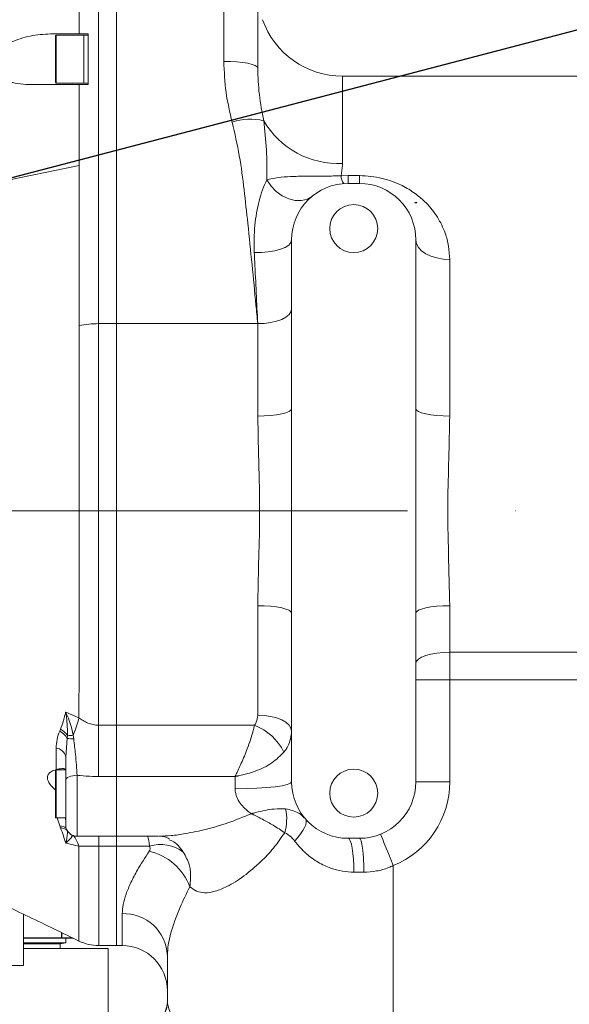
# Model space of a CAD drawing. Header units: millimetres. Extents: x 176 to 9387, y -11044 to -3322.
# Tile 19 of 255: x 3514 to 3611, y -8331 to -8156. Entities that reach past the tile are written whole.
import ezdxf

# ---------------------------------------------------------------- set-up
doc = ezdxf.new("R2010")
doc.units = ezdxf.units.MM
doc.header["$LTSCALE"] = 0.3175
doc.linetypes.add('ACAD_ISO10W100', pattern=[18, 12, -3, 0, -3])
for name, color, linetype, lineweight in [('1轮廓实线层', 7, 'Continuous', 18), ('7标注层', 4, 'Continuous', 13), ('sub', 1, 'Continuous', 18), ('中心线', 4, 'ACAD_ISO10W100', 20)]:
    doc.layers.add(name, color=color, linetype=linetype, lineweight=lineweight)
doc.styles.add('标准汉字', font='gbenor.shx', dxfattribs={"bigfont": 'gbcbig.shx'})
doc.dimstyles.new('M1：15', dxfattribs={"dimscale": 15, "dimtxt": 3.5, "dimasz": 2.5, "dimexe": 2, "dimexo": 0, "dimgap": 0.5, "dimtad": 1, "dimdec": 4, "dimdsep": 46, "dimtxsty": '标准汉字', "dimcen": 5, "dimdle": 5, "dimclrd": 1, "dimclre": 1, "dimclrt": 256, "dimadec": 4, "dimazin": 2, "dimtfac": 1, "dimtdec": 4, "dimtmove": 0, "dimatfit": 3, "dimfxl": 1, "dimtolj": 1, "dimarcsym": 0})
doc.dimstyles.new('M1：18.5', dxfattribs={"dimscale": 18.5, "dimtxt": 3.5, "dimasz": 2.5, "dimexe": 2, "dimexo": 0, "dimgap": 1.5, "dimtad": 1, "dimdec": 4, "dimdsep": 46, "dimtxsty": '标准汉字', "dimcen": 5, "dimdle": 5, "dimclrd": 1, "dimclre": 1, "dimclrt": 256, "dimadec": 4, "dimazin": 2, "dimtfac": 1, "dimtdec": 4, "dimtmove": 2, "dimatfit": 3, "dimfxl": 1, "dimfrac": 2, "dimtolj": 1, "dimarcsym": 0})

# ---------------------------------------------------------------- blocks, each defined once
blk = doc.blocks.new('*D24')
at = {"layer": '7标注层', "color": 1, "lineweight": -2, "ltscale": 20, "transparency": 16777216}
blk.add_line((2886.15, -8172.43), (2978, -8188.63), dxfattribs=at)
blk.add_arc((3286.97, -8243.11), 343.73, 6.2539, 163.7461, dxfattribs=at)
at = {"layer": '7标注层', "color": 1, "lineweight": 30, "ltscale": 20, "transparency": 16777216}
for points in [[(2963.06, -8148.32), (2950.89, -8145.48), (2948.46, -8183.42)], [(3634.9, -8205.32), (3622.41, -8206), (3630.7, -8243.11)]]:
    blk.add_solid(points, dxfattribs=at)
at = {"layer": 'Defpoints', "color": 0, "lineweight": 30, "ltscale": 20, "transparency": 16777216}
for p in [(3150.82, -7927.49), (1869.32, -7993.14), (2886.15, -8172.43), (3008.69, -8243.11), (4726.49, -8243.11)]:
    blk.add_point(p, dxfattribs=at)
at = {"layer": '7标注层', "ltscale": 20, "transparency": 16777216, "insert": (3354.34, -7871.69), "char_height": 52.5, "attachment_point": 5, "rotation": 349.7192, "style": '标准汉字'}
blk.add_mtext('\\A1;167%%D', dxfattribs=at)
blk = doc.blocks.new('*D25')
at = {"layer": '7标注层', "color": 1, "lineweight": -2, "ltscale": 20, "transparency": 16777216}
blk.add_line((2886.15, -8313.78), (2975.18, -8298.08), dxfattribs=at)
blk.add_arc((3286.97, -8243.11), 346.6, 196.2021, 353.7979, dxfattribs=at)
at = {"layer": '7标注层', "color": 1, "lineweight": 30, "ltscale": 20, "transparency": 16777216}
for points in [[(3625.3, -8280.21), (3637.78, -8280.89), (3633.57, -8243.11)], [(2948.05, -8341.23), (2960.22, -8338.4), (2945.63, -8303.29)]]:
    blk.add_solid(points, dxfattribs=at)
at = {"layer": 'Defpoints', "color": 0, "lineweight": 30, "ltscale": 20, "transparency": 16777216}
for p in [(3008.69, -8243.11), (4726.49, -8243.11), (2886.15, -8313.78), (1869.32, -8493.08), (3149.69, -8561.36)]:
    blk.add_point(p, dxfattribs=at)
at = {"layer": '7标注层', "ltscale": 20, "transparency": 16777216, "insert": (3314.24, -8554.77), "char_height": 52.5, "attachment_point": 5, "rotation": 5, "style": '标准汉字'}
blk.add_mtext('\\A1;167%%D', dxfattribs=at)
blk = doc.blocks.new('*D26')
at = {"layer": '7标注层', "color": 1, "lineweight": -2, "ltscale": 20, "transparency": 16777216}
for p, q in [((3864.68, -7885.44), (3664.9, -8009.12)), ((3664.9, -8009.12), (3633.02, -8028.86)), ((3286.97, -8243.11), (3633.02, -8028.86)), ((3286.97, -8243.11), (3223.2, -8282.59))]:
    blk.add_line(p, q, dxfattribs=at)
at = {"layer": '7标注层', "color": 1, "transparency": 16777216}
blk.add_solid([(3604.42, -8053.92), (3597.84, -8043.29), (3633.02, -8028.86)], dxfattribs=at)
at = {"layer": 'Defpoints', "color": 0, "transparency": 16777216}
for p in [(3633.02, -8028.86), (3286.97, -8243.11)]:
    blk.add_point(p, dxfattribs=at)
at = {"layer": '7标注层', "transparency": 16777216, "insert": (3790.32, -7891.78), "char_height": 52.5, "attachment_point": 5, "rotation": 31.7623, "style": '标准汉字'}
blk.add_mtext('\\A1;R407', dxfattribs=at)
blk = doc.blocks.new('*D27')
at = {"layer": '7标注层', "color": 1, "lineweight": -2, "ltscale": 20, "transparency": 16777216}
for p, q in [((4542.14, -7914.73), (4634.88, -7890.47)), ((4259.82, -7988.59), (3286.97, -8243.11))]:
    blk.add_line(p, q, dxfattribs=at)
at = {"layer": '7标注层', "color": 1, "transparency": 16777216}
blk.add_solid([(4636.83, -7897.93), (4632.93, -7883.01), (4679.62, -7878.76)], dxfattribs=at)
at = {"layer": 'Defpoints', "color": 0, "transparency": 16777216}
for p in [(4679.62, -7878.76), (3286.97, -8243.11)]:
    blk.add_point(p, dxfattribs=at)
at = {"layer": '7标注层', "transparency": 16777216, "insert": (4400.98, -7951.66), "char_height": 64.75, "attachment_point": 5, "rotation": 14.6611, "style": '标准汉字'}
blk.add_mtext('\\A1;R1439.5', dxfattribs=at)

msp = doc.modelspace()

# ---------------------------------------------------------------- linework, layer by layer
at = {"layer": '1轮廓实线层', "ltscale": 20}
for p, q in [((3530.96951, -8123.82144), (3530.96951, -8209.94807)), ((3549.96952, -8163.4876), (3549.96952, -8123.82144)), ((3555.9695, -8123.82144), (3555.9695, -8164.67759)), ((3524.32941, -8158.60693), (3524.32948, -8158.31661)), ((3524.32941, -8158.60693), (3519.71476, -8158.60693)), ((3520.16951, -8167.25692), (3520.16951, -8158.95693)), ((3525.1695, -8158.85692), (3520.26951, -8158.85692)), ((3520.26951, -8158.85692), (3520.26951, -8167.35693)), ((3525.9695, -8158.60693), (3524.32942, -8158.60693)), ((3525.9695, -8158.85692), (3525.1695, -8158.85692)), ((3525.1695, -8167.35693), (3525.1695, -8158.85692)), ((3525.9695, -8158.60693), (3525.9695, -8167.60694)), ((3525.9695, -8158.85692), (3525.9695, -8167.35693)), ((3689.96951, -8166.10682), (3570.96952, -8166.10682)), ((3570.96952, -8166.10682), (3570.96952, -8181.57382)), ((3516.10021, -8167.60692), (3524.32741, -8167.60694)), ((3516.10021, -8167.60692), (3525.9695, -8167.60692)), ((3520.26951, -8167.35693), (3525.1695, -8167.35693)), ((3524.32731, -8167.60694), (3525.9695, -8167.60694)), ((3525.1695, -8167.35693), (3525.9695, -8167.35693)), ((3524.32942, -8181.90691), (3506.64128, -8185.56677)), ((3570.73939, -8183.77726), (3571.96951, -8183.73332)), ((3571.96951, -8183.73332), (3573.96951, -8183.73332)), ((3571.96951, -8185.10682), (3571.96951, -8183.73332)), ((3573.96951, -8185.10682), (3573.96951, -8183.73332)), ((3573.96951, -8185.10682), (3571.96951, -8185.10682)), ((3583.9695, -8188.60682), (3583.81185, -8188.44914)), ((3584.12719, -8188.44914), (3583.9695, -8188.60682)), ((3561.96952, -8195.10681), (3561.96952, -8224.99604)), ((3583.9695, -8224.99604), (3583.9695, -8195.10681)), ((3589.96951, -8198.5767), (3589.96951, -8226.30526)), ((3527.79005, -8209.94807), (3530.96951, -8209.94807)), ((3530.96951, -8209.94807), (3530.96951, -8281.07812)), ((3555.9695, -8209.94807), (3530.96951, -8209.94807)), ((3555.9695, -8226.30526), (3555.9695, -8209.94807)), ((3561.96952, -8224.99604), (3561.96952, -8261.21759)), ((3583.9695, -8261.21759), (3583.9695, -8224.99604)), ((3555.9695, -8279.29899), (3555.9695, -8259.90837)), ((3561.96952, -8261.21759), (3561.96952, -8291.10682)), ((3583.9695, -8291.10682), (3583.9695, -8261.21759)), ((3589.96951, -8259.90837), (3589.96951, -8268.14567)), ((3589.96951, -8268.14567), (3589.96951, -8273.02337)), ((3589.96951, -8268.14567), (3625.9695, -8268.14567)), ((3583.9695, -8273.02337), (3589.96951, -8273.02337)), ((3589.96951, -8273.02337), (3589.96951, -8291.10682)), ((3625.9695, -8273.02337), (3589.96951, -8273.02337)), ((3521.96951, -8278.77348), (3524.32103, -8279.78835)), ((3520.9178, -8282.12243), (3521.05669, -8281.79188)), ((3527.80138, -8281.07812), (3530.96951, -8281.07812)), ((3530.96951, -8281.07812), (3530.96951, -8290.14362)), ((3530.96951, -8281.07812), (3555.42695, -8281.07812)), ((3522.22746, -8283.40113), (3521.96951, -8286.64648)), ((3522.26838, -8282.84473), (3522.22746, -8283.40113)), ((3523.28276, -8282.86406), (3523.39321, -8283.48724)), ((3520.2733, -8288.95176), (3520.27282, -8285.11662)), ((3521.96951, -8286.64648), (3521.96951, -8290.82677)), ((3520.16951, -8297.39425), (3520.16951, -8289.09425)), ((3521.89971, -8288.99425), (3520.26951, -8288.99425)), ((3520.26951, -8288.99425), (3520.26951, -8297.49425)), ((3521.96951, -8298.74425), (3521.96951, -8290.82677)), ((3523.96951, -8289.9477), (3523.96951, -8300.74425)), ((3530.96951, -8290.14362), (3527.80138, -8290.14362)), ((3530.96951, -8290.14362), (3530.96951, -8300.74425)), ((3551.9695, -8290.14362), (3530.96951, -8290.14362)), ((3551.9695, -8292.3282), (3551.9695, -8290.14362)), ((3583.9695, -8291.10682), (3589.96951, -8291.10682)), ((3520.26951, -8297.49425), (3521.96951, -8297.49425)), ((3520.91835, -8298.89972), (3520.44809, -8297.50357)), ((3521.05826, -8299.23614), (3520.91835, -8298.89972)), ((3523.96951, -8300.74425), (3530.96951, -8300.74425)), ((3527.80843, -8300.74425), (3527.80843, -8302.48178)), ((3530.96951, -8300.74425), (3538.39257, -8300.74425)), ((3530.96951, -8300.74425), (3530.96951, -8302.48191)), ((3540.46303, -8301.43328), (3540.26365, -8301.3529)), ((3571.96951, -8301.10681), (3573.96951, -8301.10681)), ((3524.31813, -8302.51538), (3521.96951, -8301.95944)), ((3530.96951, -8302.48191), (3527.80843, -8302.48191)), ((3530.96951, -8302.48191), (3530.96951, -8320.10681)), ((3536.80151, -8302.48191), (3530.96951, -8302.48191)), ((3579.96952, -8305.93922), (3579.96952, -8380.60682)), ((3574.75212, -8307.10682), (3573.01298, -8307.10682)), ((3514.46952, -8323.60681), (3514.46952, -8314.53619)), ((3531.96951, -8320.10681), (3531.96951, -8314.44182)), ((3514.46952, -8318.70681), (3520.78041, -8318.70681)), ((3520.78041, -8318.70681), (3521.2231, -8318.70681)), ((3521.2231, -8318.70681), (3521.2231, -8317.8023)), ((3521.28823, -8317.83385), (3521.28823, -8318.70681)), ((3521.28823, -8318.70681), (3522.99873, -8318.70681)), ((3520.68723, -8318.80682), (3514.46952, -8318.80682)), ((3521.96951, -8319.60681), (3514.46952, -8319.60681)), ((3520.96951, -8319.80682), (3514.46952, -8319.80682)), ((3521.12309, -8318.80682), (3520.68723, -8318.80682)), ((3520.96951, -8319.80682), (3521.96951, -8319.60681)), ((3520.96951, -8320.60682), (3520.96951, -8319.80682)), ((3523.27504, -8318.80682), (3521.38822, -8318.80682)), ((3521.96951, -8319.60681), (3521.96951, -8318.80682)), ((3527.79785, -8320.10681), (3530.96951, -8320.10681)), ((3530.96951, -8320.10681), (3531.96951, -8320.10681)), ((3514.46952, -8320.60682), (3529.46952, -8320.60682)), ((3529.46952, -8342.60682), (3529.46952, -8320.60682)), ((3539.9695, -8330.19791), (3539.9695, -8321.85325)), ((3514.46952, -8323.60681), (3456.11356, -8323.60681))]:
    msp.add_line(p, q, dxfattribs=at)
at = {"layer": '1轮廓实线层', "lineweight": 0, "ltscale": 20}
for points in [[(3549.96952, -8163.4876), (3551.14004, -8163.51047), (3552.26561, -8163.57819), (3553.30294, -8163.68815), (3554.21215, -8163.83614), (3554.95834, -8164.01647), (3555.51278, -8164.2222), (3555.85423, -8164.44543), (3555.9695, -8164.67759)], [(3557.56867, -8184.47865), (3558.32344, -8185.58611), (3559.25566, -8186.54905), (3560.31853, -8187.31917), (3561.4587, -8187.85785), (3562.61903, -8188.13806), (3563.74132, -8188.14576), (3564.76924, -8187.88054), (3565.65124, -8187.35572)], [(3555.36431, -8197.35384), (3556.61592, -8197.35221), (3557.83936, -8197.25288), (3558.98148, -8197.06016), (3559.99249, -8196.78245), (3560.82847, -8196.43183), (3561.45304, -8196.02355), (3561.83898, -8195.57537), (3561.96952, -8195.10681)], [(3583.9695, -8195.10681), (3584.08481, -8195.78376), (3584.42622, -8196.43468), (3584.98069, -8197.03458), (3585.72685, -8197.56039), (3586.63609, -8197.99191), (3587.67342, -8198.31256), (3588.79897, -8198.51002), (3589.96951, -8198.5767)], [(3555.9695, -8209.94807), (3557.14005, -8209.89842), (3558.26562, -8209.75139), (3559.30292, -8209.51262), (3560.21216, -8209.19129), (3560.95832, -8208.79975), (3561.5128, -8208.35305), (3561.85421, -8207.86834), (3561.96952, -8207.36427)], [(3555.9695, -8226.30526), (3557.14005, -8226.2801), (3558.26562, -8226.2056), (3559.30292, -8226.08462), (3560.21216, -8225.9218), (3560.95832, -8225.7234), (3561.5128, -8225.49706), (3561.85421, -8225.25146), (3561.96952, -8224.99604)], [(3583.9695, -8224.99604), (3584.08481, -8225.25146), (3584.42622, -8225.49706), (3584.98069, -8225.7234), (3585.72685, -8225.9218), (3586.63609, -8226.08462), (3587.67342, -8226.2056), (3588.79897, -8226.2801), (3589.96951, -8226.30526)], [(3555.9695, -8259.90837), (3557.14005, -8259.93353), (3558.26562, -8260.00803), (3559.30292, -8260.12902), (3560.21216, -8260.29183), (3560.95832, -8260.49023), (3561.5128, -8260.71657), (3561.85421, -8260.96217), (3561.96952, -8261.21759)], [(3583.9695, -8261.21759), (3584.08481, -8260.96217), (3584.42622, -8260.71657), (3584.98069, -8260.49023), (3585.72685, -8260.29183), (3586.63609, -8260.12902), (3587.67342, -8260.00803), (3588.79897, -8259.93353), (3589.96951, -8259.90837)], [(3583.9695, -8270.09675), (3584.08481, -8269.71611), (3584.42622, -8269.3501), (3584.98069, -8269.01279), (3585.72685, -8268.71713), (3586.63609, -8268.47448), (3587.67342, -8268.29418), (3588.79897, -8268.18316), (3589.96951, -8268.14567)], [(3555.9695, -8279.29899), (3557.14005, -8279.35317), (3558.26562, -8279.51366), (3559.30292, -8279.77427), (3560.21216, -8280.125), (3560.95832, -8280.55235), (3561.5128, -8281.03992), (3561.85421, -8281.56897), (3561.96952, -8282.11915)], [(3523.96951, -8289.9477), (3523.57933, -8289.96459), (3523.20415, -8290.01461), (3522.85836, -8290.09585), (3522.5553, -8290.20517), (3522.30657, -8290.33839), (3522.12175, -8290.49037), (3522.00794, -8290.65527), (3521.96951, -8290.82677)], [(3561.96952, -8291.10682), (3561.77735, -8291.3451), (3561.20831, -8291.57422), (3560.28419, -8291.78538), (3559.04057, -8291.97047), (3557.52521, -8292.12236), (3555.79635, -8292.23523), (3553.92042, -8292.30474), (3551.9695, -8292.3282)], [(3521.96951, -8298.02828), (3521.94011, -8297.72913), (3521.87478, -8297.49425)], [(3564.41751, -8297.66175), (3564.54691, -8297.91967), (3564.56554, -8298.26498), (3564.47288, -8298.68945), (3564.27118, -8299.183), (3563.96523, -8299.73389), (3563.56227, -8300.32903), (3563.07193, -8300.95426), (3562.50584, -8301.59471)], [(3573.01298, -8307.10682), (3572.99295, -8305.93627), (3572.93355, -8304.81071), (3572.83714, -8303.77339), (3572.70735, -8302.86417), (3572.54922, -8302.118), (3572.36883, -8301.56354), (3572.17309, -8301.2221), (3571.96951, -8301.10681)], [(3574.75212, -8307.10682), (3574.73707, -8305.93627), (3574.69254, -8304.81071), (3574.62021, -8303.77339), (3574.52291, -8302.86417), (3574.4043, -8302.118), (3574.26899, -8301.56354), (3574.12219, -8301.2221), (3573.96951, -8301.10681)], [(3577.71951, -8300.37706), (3577.76275, -8300.48394), (3577.89078, -8300.80046), (3578.09871, -8301.31445), (3578.37853, -8302.00618), (3578.71946, -8302.84905), (3579.10847, -8303.81067), (3579.53056, -8304.85409), (3579.96952, -8305.93922)]]:
    msp.add_lwpolyline(points, dxfattribs=at)
at = {"layer": '1轮廓实线层', "ltscale": 20}
for centre in [(3572.96951, -8193.10682), (3572.96951, -8293.10682)]:
    msp.add_circle(centre, 4.25, dxfattribs=at)
at = {"layer": '1轮廓实线层', "lineweight": 0, "ltscale": 20}
for centre, radius, start, end in [((3570.96951, -8151.10682), 15, 199.4838223, 270), ((3520.26951, -8158.95693), 0.1, 90, 180), ((3520.26951, -8167.25693), 0.1, 180, 270), ((3554.6689, -8183.70362), 9.9837, 76.35633, 108.8355339), ((3570.25406, -8166.26359), 15.32694, 210.3224759, 272.6755344), ((3573.06574, -8183.74554), 2.32657, 180.7811872, 216.7141578), ((3571.96951, -8195.10682), 10, 90, 180), ((3573.96951, -8195.10682), 10, 0, 90), ((3527.73422, -8227.21), 17.26202, 89.8146772, 101.3797147), ((3519.14979, -8285.2433), 3.58688, 30.9029588, 60.4678366), ((3551.78877, -8290.25425), 9.87106, 26.6248776, 68.3724802), ((3523.5292, -8273.71275), 9.77544, 262.3475418, 269.2029234), ((3520.06569, -8287.05212), 1.94655, 12.027998, 83.8917153), ((3520.26951, -8289.09425), 0.1, 90, 180), ((3571.96951, -8291.10682), 10, 180, 270), ((3573.96951, -8291.10682), 10, 270, 0), ((3573.96951, -8291.10682), 16, 292.0243128, 0), ((3552.56279, -8297.67717), 8.53864, 343.4448306, 12.0490448), ((3520.26951, -8297.39425), 0.1, 180, 270), ((3520.80363, -8300.94436), 2.04785, 52.3258656, 86.788701), ((3523.96951, -8298.74425), 2, 180, 270), ((3538.72934, -8309.0648), 6.85937, 53.6367436, 106.3229116), ((3534.58728, -8313.15766), 9.98309, 20.4233082, 77.5619151), ((3532.25298, -8322.1592), 7.72258, 2.2705242, 92.1035773), ((3521.1231, -8318.70682), 0.1, 270, 0), ((3521.38822, -8318.70682), 0.1, 180, 270), ((3531.96951, -8328.10682), 8, 0, 90), ((3535.96951, -8330.10682), 4, 270, 0), ((3535.97779, -8330.18964), 3.99172, 269.8811401, 359.8812324)]:
    msp.add_arc(centre, radius, start, end, dxfattribs=at)
at = {"layer": '1轮廓实线层', "ltscale": 20}
for points, knots in [([(3524.32948, -8158.31661), (3524.32833, -8154.52716), (3524.32602, -8146.93618), (3524.32957, -8135.41262), (3524.32868, -8127.69333), (3524.32823, -8123.82144)], [0, 0, 0, 0, 11.449673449, 22.935880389, 34.495168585, 34.495168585, 34.495168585, 34.495168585]), ([(3527.79005, -8209.94807), (3527.79, -8206.14395), (3527.78993, -8201.91276), (3527.78961, -8197.15405), (3527.7895, -8195.84208), (3527.78938, -8194.52636), (3527.78927, -8193.20726), (3527.78912, -8191.88459), (3527.78902, -8190.55867), (3527.7888, -8189.36544), (3527.78883, -8188.06482), (3527.78896, -8186.41425), (3527.78919, -8184.34783), (3527.78945, -8182.23974), (3527.78957, -8180.44662), (3527.78961, -8178.84661), (3527.78953, -8177.38829), (3527.78947, -8175.9607), (3527.7894, -8174.61322), (3527.78931, -8173.26328), (3527.78921, -8171.91094), (3527.78908, -8170.55628), (3527.78897, -8169.19928), (3527.78875, -8167.99018), (3527.78889, -8166.69121), (3527.78925, -8165.06336), (3527.78978, -8162.99988), (3527.79038, -8160.87919), (3527.79073, -8159.0491), (3527.79097, -8157.52646), (3527.79095, -8156.08062), (3527.79078, -8154.32471), (3527.79033, -8152.08192), (3527.78974, -8149.63539), (3527.78934, -8147.42452), (3527.78917, -8145.40744), (3527.78916, -8143.38942), (3527.7893, -8141.21153), (3527.78956, -8139.03156), (3527.78991, -8136.91494), (3527.79051, -8135.0307), (3527.79056, -8133.21874), (3527.79048, -8131.20618), (3527.79035, -8128.94141), (3527.79019, -8126.77586), (3527.79011, -8125.10829), (3527.79009, -8124.18693), (3527.79008, -8123.82144)], [0, 0, 0, 0, 12.135065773, 13.497407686, 14.859726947, 16.222028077, 17.584365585, 18.946662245, 20.309007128, 21.6713285, 22.615301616, 24.299527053, 26.723971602, 28.918634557, 30.705602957, 32.156090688, 33.753675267, 35.102529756, 36.451374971, 37.800214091, 39.149056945, 40.497899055, 41.846730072, 43.195590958, 44.097823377, 45.708931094, 48.028875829, 50.211128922, 51.977344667, 53.42784099, 54.696566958, 56.231336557, 58.588091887, 61.27716439, 63.3964349, 65.05259321, 67.168303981, 69.284017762, 71.399729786, 73.515449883, 75.441623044, 76.877527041, 78.780617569, 81.287260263, 83.452871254, 85.065992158, 86.126626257, 86.126626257, 86.126626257, 86.126626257]), ([(3519.71476, -8158.60693), (3518.51836, -8158.66447), (3516.12868, -8158.7794), (3512.92146, -8159.72299), (3510.66569, -8160.90643), (3509.40918, -8162.05042), (3508.8274, -8162.91376), (3508.60257, -8163.76795), (3508.6527, -8164.46281), (3508.95811, -8165.20079), (3509.74513, -8166.08608), (3511.15975, -8166.85055), (3512.99017, -8167.37043), (3514.66792, -8167.57921), (3515.71184, -8167.59941), (3516.10021, -8167.60692)], [0, 0, 0, 0, 3.691537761, 7.373472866, 10.024815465, 11.115586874, 12.216410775, 12.875558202, 13.537188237, 14.165070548, 15.219983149, 17.135477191, 19.170157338, 21.209866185, 22.41827156, 22.41827156, 22.41827156, 22.41827156]), ([(3551.44563, -8174.25455), (3551.0311, -8172.50441), (3550.19573, -8168.97753), (3550.0453, -8165.32676), (3549.96952, -8163.4876)], [0, 0, 0, 0, 5.417628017, 10.917616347, 10.917616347, 10.917616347, 10.917616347]), ([(3555.9695, -8164.67759), (3556.02595, -8166.24803), (3556.13943, -8169.40566), (3556.72802, -8172.46425), (3557.02388, -8174.00164)], [0, 0, 0, 0, 4.680791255, 9.411439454, 9.411439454, 9.411439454, 9.411439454]), ([(3524.32942, -8181.90691), (3524.32907, -8179.45691), (3524.3284, -8174.72432), (3524.32773, -8169.92278), (3524.32741, -8167.60694)], [0, 0, 0, 0, 7.40290144, 14.299973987, 14.299973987, 14.299973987, 14.299973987]), ([(3557.02388, -8174.00164), (3557.22094, -8175.70262), (3557.61711, -8179.12225), (3557.58487, -8182.68704), (3557.56867, -8184.47865)], [0, 0, 0, 0, 5.228555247, 10.511470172, 10.511470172, 10.511470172, 10.511470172]), ([(3555.9695, -8209.94807), (3555.96804, -8209.93273), (3555.86406, -8208.84038), (3555.31462, -8203.01589), (3554.53992, -8195.13242), (3553.57291, -8186.23992), (3552.81359, -8180.22764), (3551.90127, -8176.24408), (3551.44563, -8174.25455)], [0, 0, 0, 0, 0.048106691, 3.425561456, 18.16125395, 24.117390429, 30.07403692, 36.017176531, 36.017176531, 36.017176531, 36.017176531]), ([(3524.32824, -8210.28733), (3524.32843, -8205.56646), (3524.32881, -8196.31281), (3524.32922, -8186.64336), (3524.32942, -8181.90691)], [0, 0, 0, 0, 14.478636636, 28.380416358, 28.380416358, 28.380416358, 28.380416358]), ([(3570.96952, -8181.57382), (3570.96857, -8181.67869), (3570.96211, -8182.39496), (3570.84195, -8183.1407), (3570.73939, -8183.77726)], [0, 0, 0, 0, 0.32520693, 2.221296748, 2.221296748, 2.221296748, 2.221296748]), ([(3555.36431, -8197.35384), (3555.34679, -8195.73815), (3555.31318, -8192.63756), (3555.98785, -8188.88864), (3556.81574, -8186.1958), (3557.316, -8185.05488), (3557.56867, -8184.47865)], [0, 0, 0, 0, 4.661665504, 8.945978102, 11.060330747, 13.217902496, 13.217902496, 13.217902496, 13.217902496]), ([(3557.56867, -8184.47865), (3557.56891, -8184.47858), (3558.18078, -8184.30011), (3559.54195, -8184.0375), (3561.835, -8183.86693), (3564.60099, -8183.8207), (3567.6458, -8183.81557), (3569.8123, -8183.78874), (3570.73939, -8183.77726)], [0, 0, 0, 0, 0.000991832, 2.545466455, 5.089436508, 7.9027506, 10.949406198, 13.228290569, 13.228290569, 13.228290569, 13.228290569]), ([(3573.96951, -8183.73332), (3574.65853, -8183.75818), (3576.03705, -8183.80791), (3578.66327, -8184.2993), (3581.35991, -8185.29564), (3583.8913, -8186.84351), (3586.03291, -8188.69161), (3587.88492, -8191.03068), (3589.14665, -8193.63606), (3589.84573, -8196.1769), (3589.92826, -8197.77688), (3589.96951, -8198.5767)], [0, 0, 0, 0, 1.77327346, 3.547804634, 6.998586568, 9.66147304, 12.327867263, 15.781999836, 19.236688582, 21.782868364, 24.327944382, 24.327944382, 24.327944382, 24.327944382]), ([(3555.9695, -8209.94807), (3555.79902, -8206.31466), (3555.60354, -8202.14855), (3555.39143, -8197.89741), (3555.36431, -8197.35384)], [0, 0, 0, 0, 10.996540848, 12.608772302, 12.608772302, 12.608772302, 12.608772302]), ([(3524.32067, -8279.7882), (3524.32168, -8277.64839), (3524.3237, -8273.37062), (3524.32188, -8265.82814), (3524.32625, -8257.26232), (3524.32402, -8247.68887), (3524.32854, -8238.04248), (3524.32529, -8228.49037), (3524.33017, -8219.12364), (3524.32889, -8213.23792), (3524.32824, -8210.28733)], [0, 0, 0, 0, 6.947704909, 13.889369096, 23.196607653, 32.440097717, 41.686819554, 50.992339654, 60.222293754, 69.500880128, 69.500880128, 69.500880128, 69.500880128]), ([(3527.80138, -8281.07811), (3527.80131, -8280.56547), (3527.80117, -8279.48492), (3527.80102, -8277.86408), (3527.80098, -8276.37418), (3527.80081, -8275.03861), (3527.80054, -8273.93124), (3527.80023, -8272.88521), (3527.79992, -8271.92561), (3527.79954, -8270.90869), (3527.79911, -8269.83403), (3527.79863, -8268.70077), (3527.79802, -8267.5165), (3527.7976, -8266.04858), (3527.79734, -8264.20392), (3527.79711, -8261.79764), (3527.79692, -8259.44812), (3527.79687, -8257.37969), (3527.79641, -8255.62016), (3527.7958, -8253.62251), (3527.79498, -8251.10134), (3527.79342, -8247.06454), (3527.79208, -8241.97894), (3527.79389, -8235.33486), (3527.78967, -8228.81571), (3527.79075, -8222.11647), (3527.79064, -8215.93876), (3527.79025, -8211.94496), (3527.79005, -8209.94807)], [0, 0, 0, 0, 1.693346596, 3.56930207, 5.2671298, 6.480942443, 7.819742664, 8.764042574, 9.761949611, 10.81337817, 11.918424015, 13.077017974, 14.289215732, 15.530496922, 17.529349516, 19.84561459, 22.718394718, 24.485269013, 25.929421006, 27.872577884, 30.314692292, 33.255745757, 39.558494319, 44.968590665, 52.436772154, 58.517071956, 64.823577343, 71.130044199, 71.130044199, 71.130044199, 71.130044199]), ([(3555.9695, -8259.90837), (3556.01882, -8257.395), (3556.11794, -8252.34281), (3556.39022, -8244.15213), (3556.18183, -8235.39742), (3556.04062, -8229.35073), (3555.9695, -8226.30526)], [0, 0, 0, 0, 7.61776109, 15.312591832, 24.396373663, 33.614055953, 33.614055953, 33.614055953, 33.614055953]), ([(3589.96951, -8226.30526), (3589.9202, -8228.81863), (3589.82108, -8233.87082), (3589.5488, -8242.0615), (3589.75719, -8250.81621), (3589.89839, -8256.8629), (3589.96951, -8259.90837)], [0, 0, 0, 0, 7.61776109, 15.312591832, 24.396373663, 33.614055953, 33.614055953, 33.614055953, 33.614055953]), ([(3521.05669, -8281.79189), (3521.2337, -8281.28514), (3521.47967, -8280.58092), (3521.741, -8279.62922), (3521.86914, -8279.15299), (3521.94384, -8278.87059), (3521.96306, -8278.79789), (3521.96806, -8278.77895), (3521.96951, -8278.77348)], [0, 0, 0, 0, 1.640775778, 2.280128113, 2.934379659, 3.097950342, 3.138767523, 3.15536779, 3.15536779, 3.15536779, 3.15536779]), ([(3521.96951, -8278.77348), (3521.97205, -8278.77901), (3522.40008, -8279.70986), (3522.94485, -8281.05521), (3523.21007, -8282.47508), (3523.28273, -8282.8641)], [0, 0, 0, 0, 0.018677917, 3.143164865, 4.322272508, 4.322272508, 4.322272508, 4.322272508]), ([(3521.96951, -8278.77348), (3521.97064, -8278.78067), (3521.9976, -8278.95241), (3522.04795, -8279.29029), (3522.13557, -8279.95708), (3522.2663, -8281.12674), (3522.26756, -8282.15951), (3522.2684, -8282.84473)], [0, 0, 0, 0, 0.022412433, 0.535510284, 1.048348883, 2.071979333, 4.090189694, 4.090189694, 4.090189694, 4.090189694]), ([(3523.28275, -8282.86408), (3523.30191, -8282.81547), (3523.72339, -8281.74619), (3524.02911, -8280.74448), (3524.32093, -8279.7883)], [0, 0, 0, 0, 0.147663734, 3.248645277, 3.248645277, 3.248645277, 3.248645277]), ([(3524.32067, -8279.78814), (3524.32068, -8279.78814), (3524.41318, -8279.86908), (3524.79425, -8280.10131), (3525.44275, -8280.50751), (3526.35002, -8280.87785), (3527.14707, -8281.05214), (3527.64041, -8281.07809), (3527.80098, -8281.07809), (3527.801, -8281.07809)], [0, 0, 0, 0, 0.000039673, 0.36940556, 1.349085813, 2.303101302, 3.302232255, 3.78477348, 3.784833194, 3.784833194, 3.784833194, 3.784833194]), ([(3555.42695, -8281.07812), (3555.52962, -8280.90625), (3555.8572, -8280.35789), (3555.92379, -8279.73005), (3555.9695, -8279.29899)], [0, 0, 0, 0, 0.596703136, 1.903795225, 1.903795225, 1.903795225, 1.903795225]), ([(3520.27282, -8285.11662), (3520.30279, -8284.59922), (3520.36365, -8283.5484), (3520.73121, -8282.60256), (3520.9178, -8282.12243)], [0, 0, 0, 0, 1.526708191, 3.100706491, 3.100706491, 3.100706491, 3.100706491]), ([(3522.26838, -8282.84471), (3522.11016, -8282.6492), (3521.7937, -8282.25818), (3521.30237, -8281.94732), (3521.05669, -8281.79189)], [0, 0, 0, 0, 0.813329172, 1.62667428, 1.62667428, 1.62667428, 1.62667428]), ([(3527.80138, -8290.14362), (3527.80135, -8289.40651), (3527.80129, -8287.93227), (3527.8012, -8285.55855), (3527.80111, -8283.20653), (3527.80104, -8281.78758), (3527.801, -8281.07809)], [0, 0, 0, 0, 2.266367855, 4.532751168, 6.799123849, 9.065531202, 9.065531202, 9.065531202, 9.065531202]), ([(3555.42695, -8281.07812), (3555.34267, -8281.40767), (3555.00563, -8282.72553), (3554.2296, -8285.05226), (3553.28311, -8287.35286), (3552.6564, -8288.72599), (3552.35371, -8289.36187), (3552.18729, -8289.70389), (3552.09342, -8289.89445), (3552.0401, -8290.00203), (3552.00977, -8290.06296), (3551.99167, -8290.09931), (3551.98224, -8290.11808), (3551.97531, -8290.13208), (3551.97214, -8290.13836), (3551.9695, -8290.14362)], [0, 0, 0, 0, 1.107908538, 4.430394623, 7.12854702, 8.293866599, 8.917500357, 9.266337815, 9.464013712, 9.576511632, 9.640611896, 9.677126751, 9.703342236, 9.706955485, 9.725566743, 9.725566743, 9.725566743, 9.725566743]), ([(3561.96952, -8282.11915), (3561.85663, -8283.03584), (3561.69256, -8284.3682), (3560.86978, -8285.48282), (3560.61309, -8285.83056)], [0, 0, 0, 0, 2.809638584, 4.083656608, 4.083656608, 4.083656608, 4.083656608]), ([(3523.28276, -8282.86406), (3523.1166, -8282.86718), (3522.78426, -8282.87343), (3522.45829, -8282.8618), (3522.3116, -8282.84861), (3522.26838, -8282.84473)], [0, 0, 0, 0, 0.420002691, 0.840012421, 1.015442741, 1.015442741, 1.015442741, 1.015442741]), ([(3523.39321, -8283.48724), (3523.50098, -8284.3936), (3523.68516, -8285.94269), (3523.85925, -8288.13145), (3523.93243, -8289.33692), (3523.96951, -8289.9477)], [0, 0, 0, 0, 2.661826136, 4.549414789, 6.48800597, 6.48800597, 6.48800597, 6.48800597]), ([(3560.61309, -8285.83056), (3559.95298, -8286.49829), (3558.61609, -8287.85059), (3556.17553, -8289.01715), (3554.35959, -8289.60298), (3553.43584, -8289.84133), (3552.86411, -8289.96955), (3552.51342, -8290.04147), (3552.2997, -8290.08294), (3552.16986, -8290.10728), (3552.09104, -8290.12176), (3552.04323, -8290.13042), (3552.01422, -8290.13564), (3551.99816, -8290.13852), (3551.98444, -8290.14097), (3551.9761, -8290.14245), (3551.9695, -8290.14362)], [0, 0, 0, 0, 3.17661484, 6.433393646, 7.779830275, 8.608238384, 9.116365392, 9.42616232, 9.614451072, 9.728750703, 9.798076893, 9.840149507, 9.865665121, 9.881142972, 9.886126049, 9.905010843, 9.905010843, 9.905010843, 9.905010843]), ([(3520.2733, -8288.95176), (3519.97928, -8289.04419), (3519.46884, -8289.20464), (3518.95048, -8289.62453), (3518.70971, -8290.11276), (3518.73052, -8290.65438), (3519.00483, -8291.3069), (3519.53175, -8291.99325), (3520.03213, -8292.44139), (3520.27377, -8292.6578)], [0, 0, 0, 0, 1.003229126, 1.741670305, 2.333471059, 2.928563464, 3.461371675, 4.342804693, 5.165966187, 5.165966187, 5.165966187, 5.165966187]), ([(3520.2733, -8288.95176), (3520.6297, -8288.86208), (3521.26004, -8288.70347), (3521.79577, -8288.77067), (3521.96142, -8288.98245), (3521.96837, -8289.1362), (3521.96951, -8289.16149)], [0, 0, 0, 0, 0.799370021, 1.413777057, 1.908183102, 2.005527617, 2.005527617, 2.005527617, 2.005527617]), ([(3527.80138, -8290.14362), (3527.44043, -8290.1404), (3526.34632, -8290.13064), (3525.06775, -8290.05435), (3524.15417, -8289.96563), (3523.96951, -8289.9477)], [0, 0, 0, 0, 1.082792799, 3.282198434, 3.83936229, 3.83936229, 3.83936229, 3.83936229]), ([(3554.83481, -8296.74898), (3554.59587, -8296.57047), (3553.72017, -8295.91624), (3552.66734, -8294.76955), (3552.0408, -8293.3287), (3551.99028, -8292.61987), (3551.9695, -8292.3282)], [0, 0, 0, 0, 0.929522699, 3.406640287, 4.651771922, 5.522280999, 5.522280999, 5.522280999, 5.522280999]), ([(3560.91332, -8295.89473), (3560.24994, -8295.87964), (3558.65395, -8295.84332), (3556.62293, -8296.26453), (3555.32939, -8296.60995), (3555.12449, -8296.66662), (3555.0046, -8296.70038), (3554.9343, -8296.7204), (3554.89319, -8296.73216), (3554.87117, -8296.7385), (3554.85971, -8296.74179), (3554.84932, -8296.7448), (3554.84105, -8296.74718), (3554.83481, -8296.74898)], [0, 0, 0, 0, 2.2704316, 5.462281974, 5.762906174, 5.938568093, 6.041347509, 6.101530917, 6.136827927, 6.157494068, 6.163500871, 6.169219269, 6.186813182, 6.186813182, 6.186813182, 6.186813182]), ([(3564.41751, -8297.66175), (3564.05477, -8297.2977), (3563.10367, -8296.34314), (3561.75044, -8296.06611), (3560.91332, -8295.89473)], [0, 0, 0, 0, 1.56261984, 4.097199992, 4.097199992, 4.097199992, 4.097199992]), ([(3538.54117, -8300.72645), (3539.23323, -8300.70679), (3540.73431, -8300.66415), (3543.53174, -8300.24232), (3546.88725, -8299.52215), (3550.82638, -8298.40731), (3553.44984, -8297.32196), (3554.83481, -8296.74898)], [0, 0, 0, 0, 2.26321416, 4.908905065, 8.748957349, 12.590657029, 16.886780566, 16.886780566, 16.886780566, 16.886780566]), ([(3560.74747, -8300.11015), (3560.07919, -8299.66557), (3558.85133, -8298.84871), (3557.1967, -8297.92201), (3556.12419, -8297.36692), (3555.58728, -8297.10256), (3555.27481, -8296.95325), (3555.09208, -8296.86755), (3554.98527, -8296.81804), (3554.92273, -8296.78923), (3554.88627, -8296.7725), (3554.8672, -8296.76377), (3554.85741, -8296.7593), (3554.84826, -8296.75511), (3554.84059, -8296.75161), (3554.83481, -8296.74898)], [0, 0, 0, 0, 2.503293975, 4.59943656, 5.522084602, 6.057288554, 6.370168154, 6.553279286, 6.66046662, 6.723138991, 6.759808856, 6.781239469, 6.785979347, 6.792276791, 6.81139747, 6.81139747, 6.81139747, 6.81139747]), ([(3521.96951, -8301.95944), (3521.96806, -8301.9548), (3521.94811, -8301.89068), (3521.81776, -8301.47234), (3521.54936, -8300.58571), (3521.23595, -8299.72441), (3521.05827, -8299.23614)], [0, 0, 0, 0, 0.015130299, 0.20889719, 1.36260419, 2.872696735, 2.872696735, 2.872696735, 2.872696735]), ([(3522.26796, -8299.75615), (3522.10995, -8299.62903), (3521.79393, -8299.37479), (3521.30349, -8299.28236), (3521.05827, -8299.23614)], [0, 0, 0, 0, 0.678499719, 1.357001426, 1.357001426, 1.357001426, 1.357001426]), ([(3523.27989, -8300.54516), (3523.23611, -8300.61165), (3522.98916, -8300.98668), (3522.45371, -8301.47896), (3521.97205, -8301.95692), (3521.96951, -8301.95944)], [0, 0, 0, 0, 0.342115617, 1.929706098, 1.938134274, 1.938134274, 1.938134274, 1.938134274]), ([(3522.26796, -8299.75615), (3522.26705, -8300.08875), (3522.26567, -8300.59003), (3522.13528, -8301.2509), (3522.04778, -8301.64307), (3521.99756, -8301.84867), (3521.97064, -8301.95498), (3521.96951, -8301.95944)], [0, 0, 0, 0, 1.102966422, 1.662329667, 1.942551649, 2.222950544, 2.235217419, 2.235217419, 2.235217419, 2.235217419]), ([(3524.31814, -8302.51539), (3524.02681, -8301.79892), (3523.72127, -8301.04749), (3523.29951, -8300.56749), (3523.27989, -8300.54516)], [0, 0, 0, 0, 2.148484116, 2.253301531, 2.253301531, 2.253301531, 2.253301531]), ([(3536.80151, -8302.48191), (3536.71515, -8301.78275), (3536.6175, -8300.99226), (3536.47385, -8300.76993), (3536.45725, -8300.74425)], [0, 0, 0, 0, 1.588727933, 1.796250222, 1.796250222, 1.796250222, 1.796250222]), ([(3538.53997, -8300.69859), (3538.58889, -8300.69713), (3538.72637, -8300.69305), (3539.30557, -8300.78798), (3539.91891, -8300.96261), (3540.24595, -8301.17462), (3540.30499, -8301.21289)], [0, 0, 0, 0, 0.358878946, 1.008569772, 1.71549552, 1.871228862, 1.871228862, 1.871228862, 1.871228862]), ([(3560.74747, -8300.11015), (3560.10125, -8301.04714), (3558.80785, -8302.92252), (3556.31838, -8305.4944), (3553.53096, -8307.88133), (3550.77955, -8309.61388), (3548.4354, -8310.56888), (3546.62207, -8310.83396), (3545.10223, -8310.5583), (3544.3292, -8309.96871), (3543.94284, -8309.67403)], [0, 0, 0, 0, 2.684828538, 5.373698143, 8.834628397, 12.28974711, 14.759160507, 17.223641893, 19.254415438, 21.283557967, 21.283557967, 21.283557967, 21.283557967]), ([(3562.50584, -8301.59471), (3562.30223, -8301.33883), (3561.80312, -8300.71158), (3561.14004, -8300.33381), (3560.74747, -8300.11015)], [0, 0, 0, 0, 0.956060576, 2.343550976, 2.343550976, 2.343550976, 2.343550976]), ([(3524.31251, -8319.29879), (3524.31251, -8319.2988), (3524.31251, -8319.45515), (3524.31316, -8318.84002), (3524.31407, -8317.20273), (3524.31436, -8314.49142), (3524.31674, -8311.08097), (3524.31491, -8307.21947), (3524.31707, -8304.08724), (3524.31816, -8302.51533)], [0, 0, 0, 0, 0.000198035, 3.11662113, 6.217562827, 9.345845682, 11.926700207, 14.501890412, 17.096181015, 17.096181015, 17.096181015, 17.096181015]), ([(3527.80843, -8302.4818), (3527.80841, -8302.4818), (3527.62118, -8302.4818), (3527.09557, -8302.48459), (3526.26132, -8302.49934), (3525.36724, -8302.52484), (3524.69535, -8302.51498), (3524.40475, -8302.52248), (3524.31817, -8302.51527), (3524.31816, -8302.51527)], [0, 0, 0, 0, 0.000054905, 0.517379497, 1.452819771, 2.34012639, 3.251150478, 3.491198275, 3.491239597, 3.491239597, 3.491239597, 3.491239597]), ([(3527.81608, -8320.10681), (3527.81552, -8320.06233), (3527.81436, -8319.97058), (3527.81564, -8319.25897), (3527.81474, -8318.21818), (3527.81162, -8316.79514), (3527.81242, -8315.39383), (3527.81251, -8314.26338), (3527.81244, -8313.79398), (3527.81232, -8313.30713), (3527.81208, -8312.80323), (3527.81175, -8312.28207), (3527.81116, -8311.50932), (3527.81037, -8310.55184), (3527.80963, -8309.49248), (3527.80919, -8308.81046), (3527.80901, -8308.44138), (3527.80895, -8308.29559), (3527.80887, -8307.99555), (3527.80883, -8307.52253), (3527.80878, -8306.85159), (3527.80876, -8306.16503), (3527.8088, -8305.46277), (3527.80884, -8304.7453), (3527.80899, -8304.06284), (3527.80887, -8303.31171), (3527.80859, -8302.79565), (3527.80843, -8302.48184)], [0, 0, 0, 0, 1.974923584, 4.072905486, 5.758619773, 7.413948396, 9.61398556, 10.013748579, 10.413532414, 10.813311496, 11.21316656, 11.613001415, 12.012859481, 12.935930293, 13.642397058, 14.132262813, 14.247408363, 14.338487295, 14.40548462, 14.806785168, 15.208064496, 15.609358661, 16.01063895, 16.411937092, 16.813221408, 17.131379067, 17.624988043, 17.624988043, 17.624988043, 17.624988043]), ([(3536.73748, -8303.40888), (3536.81461, -8303.26123), (3536.91134, -8303.07603), (3536.92356, -8302.75808), (3536.85398, -8302.60063), (3536.80151, -8302.48191)], [0, 0, 0, 0, 0.4894752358, 0.6139686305, 0.9956408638, 0.9956408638, 0.9956408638, 0.9956408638]), ([(3542.79628, -8303.54113), (3542.21202, -8302.74375), (3541.55424, -8301.84606), (3540.57272, -8301.47477), (3540.46303, -8301.43328)], [0, 0, 0, 0, 2.902865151, 3.268086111, 3.268086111, 3.268086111, 3.268086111]), ([(3573.01298, -8307.10682), (3572.32348, -8307.07226), (3570.9233, -8307.00209), (3568.76594, -8306.41379), (3566.59967, -8305.39469), (3564.38628, -8303.81362), (3563.16797, -8302.37602), (3562.50584, -8301.59471)], [0, 0, 0, 0, 2.03705809, 4.136690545, 6.650538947, 9.252946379, 12.351069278, 12.351069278, 12.351069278, 12.351069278]), ([(3531.96951, -8314.44182), (3532.00507, -8313.90805), (3532.0762, -8312.84038), (3532.62397, -8310.98065), (3533.48066, -8308.93917), (3534.78337, -8306.43834), (3536.01856, -8304.52343), (3536.73748, -8303.40888)], [0, 0, 0, 0, 2.206852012, 4.414211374, 6.703630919, 8.993563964, 12.182468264, 12.182468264, 12.182468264, 12.182468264]), ([(3543.94284, -8309.67403), (3544.05119, -8308.65248), (3544.1903, -8307.34088), (3543.74375, -8305.25625), (3543.2035, -8304.27829), (3542.79628, -8303.54113)], [0, 0, 0, 0, 2.989908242, 3.838829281, 6.437579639, 6.437579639, 6.437579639, 6.437579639]), ([(3579.96952, -8305.93922), (3579.69089, -8306.06121), (3578.74019, -8306.47748), (3576.99565, -8306.98337), (3575.50891, -8307.06518), (3574.75212, -8307.10682)], [0, 0, 0, 0, 0.914165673, 3.119224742, 5.405342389, 5.405342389, 5.405342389, 5.405342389]), ([(3543.94284, -8309.67403), (3543.34515, -8310.90256), (3541.92727, -8313.81701), (3540.70796, -8317.22756), (3540.06621, -8320.00393), (3540.00173, -8321.23685), (3539.9695, -8321.85325)], [0, 0, 0, 0, 3.414484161, 8.100166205, 10.515659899, 12.930630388, 12.930630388, 12.930630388, 12.930630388]), ([(3506.53516, -8310.73941), (3509.5202, -8312.16338), (3515.49694, -8315.01449), (3521.45381, -8317.9096), (3524.43555, -8319.35877)], [0, 0, 0, 0, 9.922779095, 19.867628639, 19.867628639, 19.867628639, 19.867628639]), ([(3524.31251, -8319.29882), (3524.87344, -8319.53318), (3525.99532, -8320.00189), (3527.20916, -8320.07184), (3527.81608, -8320.10681)], [0, 0, 0, 0, 1.823769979, 3.647562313, 3.647562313, 3.647562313, 3.647562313]), ([(3539.9695, -8330.19791), (3539.99352, -8330.35577), (3540.04243, -8330.67715), (3540.41392, -8331.84182), (3540.95353, -8333.46649), (3541.6316, -8335.57061), (3542.38571, -8338.14049), (3543.14194, -8341.17471), (3543.79795, -8344.61005), (3544.23078, -8348.24361), (3544.38618, -8351.9369), (3544.26564, -8355.42037), (3543.91322, -8358.74372), (3543.39069, -8361.83158), (3542.72844, -8364.76342), (3541.98404, -8367.48265), (3541.2287, -8369.91391), (3540.60684, -8371.78676), (3540.1833, -8373.08823), (3539.99304, -8373.76088), (3539.97549, -8373.95086), (3539.9695, -8374.01572)], [0, 0, 0, 0, 2.245551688, 4.571677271, 6.867990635, 9.22839171, 11.738758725, 14.31344582, 17.012357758, 19.790888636, 22.312462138, 24.904920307, 27.221027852, 29.588445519, 31.9881451, 34.441598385, 36.985365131, 39.606631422, 41.680042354, 43.810913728, 44.915540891, 44.915540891, 44.915540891, 44.915540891])]:
    msp.add_open_spline(points, degree=3, knots=knots, dxfattribs=at)
at = {"layer": '7标注层', "ltscale": 20}
msp.add_line((3286.96951, -8243.10682), (4263.33655, -7987.67099), dxfattribs=at)
at = {"layer": 'sub', "color": 4, "ltscale": 20}
msp.add_arc((3286.96951, -8243.10682), 407, 190, 170, dxfattribs=at)
at = {"layer": '中心线', "ltscale": 20}
msp.add_line((4726.49169, -8243.10682), (3008.69393, -8243.10682), dxfattribs=at)

# ---------------------------------------------------------------- dimensions: what is measured, and where the dimension line sits
at = {"layer": '7标注层', "ltscale": 20}
for mpoint, dimstyle, override, picture, middle in [((3633.01705, -8028.86373), 'M1：15', {"dimpost": 'R<>', "dimsah": 1, "dimtzin": 8}, '*D26', (3808.08176, -7920.4786)), ((4679.62089, -7878.76324), 'M1：18.5', {"dimdec": 1, "dimpost": 'R<>', "dimsah": 1, "dimtzin": 8}, '*D27', (4400.9784, -7951.66131))]:
    dim = msp.add_radius_dim(center=(3286.96951, -8243.10682), mpoint=mpoint, dimstyle=dimstyle, override=override, dxfattribs=at)
    dim.commit()
    dim.dimension.update_dxf_attribs({"geometry": picture, "text_midpoint": middle, "dimtype": 164})
dim = msp.add_angular_dim_2l(base=(3150.82434, -7927.48683), line1=((4726.49169, -8243.10682), (3008.69393, -8243.10682)), line2=((2886.15275, -8172.43201), (1869.3169, -7993.13641)), text='167%%D', dimstyle='M1：15', override={"dimtad": 1, "dimtih": 0, "dimtoh": 0, "dimsah": 1, "dimtzin": 8}, dxfattribs=at)
dim.commit()
dim.dimension.update_dxf_attribs({"geometry": '*D24', "text_midpoint": (3348.31628, -7904.89378), "dimtype": 162})
dim = msp.add_angular_dim_2l(base=(3149.6879, -8561.36136), line1=((2886.15275, -8313.78162), (1869.3169, -8493.07722)), line2=((4726.49169, -8243.10682), (3008.69393, -8243.10682)), text='167%%D', dimstyle='M1：15', override={"dimtad": 1, "dimtih": 0, "dimtoh": 0, "dimsah": 1, "dimtzin": 8}, dxfattribs=at)
dim.commit()
dim.dimension.update_dxf_attribs({"geometry": '*D25', "text_midpoint": (3314.23626, -8554.76724)})

doc.saveas('drawing.dxf')
